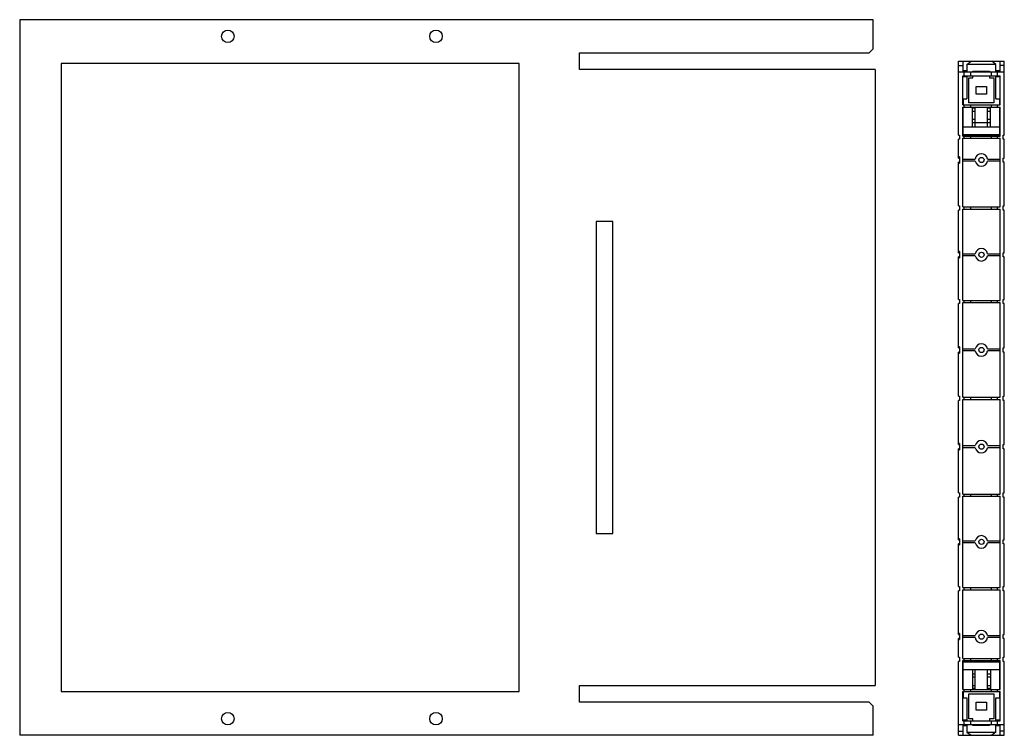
# Model space of a CAD drawing. Header units: millimetres. Extents: x 242 to 1862, y 866 to 2045.
# Tile 5 of 9: x 909 to 1382, y 1701 to 2045. Entities that reach past the tile are written whole.
import ezdxf

# ---------------------------------------------------------------- set-up
doc = ezdxf.new("R2010")
doc.units = ezdxf.units.MM
doc.header["$LTSCALE"] = 188.785996
doc.layers.get('0').update_dxf_attribs({"linetype": 'CONTINUOUS'})

msp = doc.modelspace()

# ---------------------------------------------------------------- linework, layer by layer
at = {"color": 7, "linetype": 'Continuous'}
for p, q in [((909.25, 2044.66), (909.25, 1700.66)), ((1319.25, 2044.66), (909.25, 2044.66)), ((1319.25, 2030.66), (1319.25, 2044.66)), ((1317.25, 2028.66), (1319.25, 2030.66)), ((1178.25, 2020.66), (1178.25, 2028.66)), ((1178.25, 2028.66), (1317.25, 2028.66)), ((1360.25, 1989.16), (1360.25, 2024.66)), ((1360.25, 2024.66), (1382.25, 2024.66)), ((1362.25, 2024.66), (1362.25, 2019.66)), ((1364.25, 2023.16), (1366.25, 2024.66)), ((1378.25, 2023.16), (1376.25, 2024.66)), ((1380.25, 2019.66), (1380.25, 2024.66)), ((1382.25, 1989.16), (1382.25, 2024.66)), ((929.25, 2023.66), (929.25, 1721.66)), ((1149.25, 2023.66), (929.25, 2023.66)), ((1149.25, 1721.66), (1149.25, 2023.66)), ((1320.25, 2020.66), (1178.25, 2020.66)), ((1320.25, 2020.66), (1320.25, 1724.66)), ((1360.25, 2022.66), (1362.25, 2022.66)), ((1362.25, 2020.16), (1364.25, 2020.16)), ((1364.25, 2023.16), (1364.25, 2019.66)), ((1378.25, 2023.16), (1364.25, 2023.16)), ((1367.09, 2019.66), (1367.09, 2019.91)), ((1367.09, 2019.91), (1375.09, 2019.91)), ((1375.09, 2019.91), (1375.09, 2019.66)), ((1378.25, 2019.66), (1378.25, 2023.16)), ((1378.25, 2020.16), (1380.25, 2020.16)), ((1382.25, 2022.66), (1380.25, 2022.66)), ((1360.25, 2019.66), (1382.25, 2019.66)), ((1362.25, 2003.66), (1362.25, 2017.66)), ((1362.25, 2017.66), (1380.25, 2017.66)), ((1364.25, 2017.16), (1362.25, 2017.16)), ((1362.98, 2017.66), (1362.98, 2019.66)), ((1364.25, 2017.66), (1364.25, 2006.66)), ((1365.25, 2004.66), (1365.25, 2016.66)), ((1365.25, 2016.66), (1367.09, 2016.66)), ((1366.09, 2017.66), (1366.09, 2019.66)), ((1367.09, 2016.66), (1367.09, 2017.66)), ((1375.09, 2017.66), (1375.09, 2016.66)), ((1375.09, 2016.66), (1377.25, 2016.66)), ((1376.09, 2017.66), (1376.09, 2019.66)), ((1377.25, 2016.66), (1377.25, 2004.66)), ((1378.25, 2006.66), (1378.25, 2017.66)), ((1380.25, 2017.16), (1378.25, 2017.16)), ((1378.98, 2017.66), (1378.98, 2019.66)), ((1380.25, 2003.66), (1380.25, 2017.66)), ((1368.75, 2008.79), (1368.75, 2012.54)), ((1368.75, 2012.54), (1373.75, 2012.54)), ((1373.75, 2012.54), (1373.75, 2008.79)), ((1362.25, 2006.66), (1364.25, 2006.66)), ((1362.45, 2006.66), (1362.45, 2003.66)), ((1373.75, 2008.79), (1368.75, 2008.79)), ((1378.25, 2006.66), (1380.25, 2006.66)), ((1380.05, 2003.66), (1380.05, 2006.66)), ((1362.25, 2005.16), (1362.45, 2005.16)), ((1362.25, 2003.66), (1380.25, 2003.66)), ((1362.25, 1988.66), (1362.25, 2002.66)), ((1362.25, 2002.66), (1380.25, 2002.66)), ((1362.45, 2002.16), (1362.25, 2002.16)), ((1362.45, 1989.38), (1362.45, 2002.66)), ((1362.98, 2002.66), (1362.98, 2003.66)), ((1377.25, 2004.66), (1365.25, 2004.66)), ((1366.09, 2002.66), (1366.09, 2003.66)), ((1366.95, 1993.16), (1366.95, 2002.66)), ((1368.2, 2002.16), (1366.95, 2002.16)), ((1368.2, 1993.16), (1368.2, 2002.66)), ((1374.2, 1993.16), (1374.2, 2002.66)), ((1375.55, 2002.16), (1374.2, 2002.16)), ((1375.55, 1993.16), (1375.55, 2002.66)), ((1376.09, 2002.66), (1376.09, 2003.66)), ((1378.98, 2002.66), (1378.98, 2003.66)), ((1380.05, 2005.16), (1380.25, 2005.16)), ((1380.05, 1989.38), (1380.05, 2002.66)), ((1380.25, 2002.16), (1380.05, 2002.16)), ((1380.25, 1988.66), (1380.25, 2002.66)), ((1362.25, 2000.66), (1362.45, 2000.66)), ((1362.45, 1996.66), (1362.25, 1996.66)), ((1366.95, 2000.66), (1368.2, 2000.66)), ((1368.2, 1996.66), (1366.95, 1996.66)), ((1374.2, 2000.66), (1375.55, 2000.66)), ((1375.55, 1996.66), (1374.2, 1996.66)), ((1380.05, 2000.66), (1380.25, 2000.66)), ((1380.25, 1996.66), (1380.05, 1996.66)), ((1362.25, 1995.16), (1362.45, 1995.16)), ((1362.45, 1993.16), (1380.05, 1993.16)), ((1366.95, 1995.16), (1375.55, 1995.16)), ((1380.05, 1995.16), (1380.25, 1995.16)), ((1360.25, 1989.16), (1360.75, 1989.16)), ((1360.25, 1978.16), (1360.25, 1987.16)), ((1360.75, 1987.16), (1360.25, 1987.16)), ((1360.75, 1989.16), (1360.75, 1987.16)), ((1380.25, 1989.16), (1362.25, 1989.16)), ((1362.25, 1988.66), (1380.25, 1988.66)), ((1362.25, 1954.66), (1362.25, 1987.66)), ((1362.25, 1987.66), (1380.25, 1987.66)), ((1380.05, 1989.38), (1362.45, 1989.38)), ((1362.98, 1987.66), (1362.98, 1988.66)), ((1366.09, 1987.66), (1366.09, 1988.66)), ((1376.09, 1987.66), (1376.09, 1988.66)), ((1378.98, 1987.66), (1378.98, 1988.66)), ((1380.25, 1954.66), (1380.25, 1987.66)), ((1381.75, 1987.16), (1381.75, 1989.16)), ((1381.75, 1989.16), (1382.25, 1989.16)), ((1382.25, 1987.16), (1381.75, 1987.16)), ((1382.25, 1978.16), (1382.25, 1987.16)), ((1360.75, 1978.66), (1360.25, 1978.66)), ((1360.25, 1978.16), (1360.75, 1978.16)), ((1360.75, 1978.66), (1360.75, 1975.66)), ((1362.25, 1977.66), (1368.28, 1977.66)), ((1374.22, 1977.66), (1380.25, 1977.66)), ((1381.75, 1976.16), (1381.75, 1978.16)), ((1381.75, 1978.16), (1382.25, 1978.16)), ((1360.25, 1955.16), (1360.25, 1976.16)), ((1360.75, 1976.16), (1360.25, 1976.16)), ((1360.25, 1975.66), (1360.75, 1975.66)), ((1368.3, 1976.66), (1362.25, 1976.66)), ((1380.25, 1976.66), (1374.19, 1976.66)), ((1382.25, 1976.16), (1381.75, 1976.16)), ((1382.25, 1955.16), (1382.25, 1976.16)), ((1360.25, 1955.16), (1360.75, 1955.16)), ((1360.75, 1955.16), (1360.75, 1953.16)), ((1362.25, 1954.66), (1380.25, 1954.66)), ((1362.25, 1909.66), (1362.25, 1953.66)), ((1362.25, 1953.66), (1380.25, 1953.66)), ((1362.98, 1953.66), (1362.98, 1954.66)), ((1366.09, 1953.66), (1366.09, 1954.66)), ((1376.09, 1953.66), (1376.09, 1954.66)), ((1378.98, 1953.66), (1378.98, 1954.66)), ((1380.25, 1909.66), (1380.25, 1953.66)), ((1381.75, 1953.16), (1381.75, 1955.16)), ((1381.75, 1955.16), (1382.25, 1955.16)), ((1360.25, 1932.66), (1360.25, 1953.16)), ((1360.75, 1953.16), (1360.25, 1953.16)), ((1382.25, 1953.16), (1381.75, 1953.16)), ((1382.25, 1932.66), (1382.25, 1953.16)), ((1186.25, 1947.66), (1186.25, 1797.66)), ((1194.25, 1947.66), (1186.25, 1947.66)), ((1194.25, 1797.66), (1194.25, 1947.66)), ((1360.75, 1933.16), (1360.25, 1933.16)), ((1360.25, 1932.66), (1360.75, 1932.66)), ((1360.25, 1910.16), (1360.25, 1930.66)), ((1360.75, 1930.66), (1360.25, 1930.66)), ((1360.25, 1930.16), (1360.75, 1930.16)), ((1360.75, 1933.16), (1360.75, 1930.16)), ((1362.25, 1932.16), (1368.29, 1932.16)), ((1368.29, 1931.16), (1362.25, 1931.16)), ((1374.21, 1932.16), (1380.25, 1932.16)), ((1380.25, 1931.16), (1374.21, 1931.16)), ((1381.75, 1930.66), (1381.75, 1932.66)), ((1381.75, 1932.66), (1382.25, 1932.66)), ((1382.25, 1930.66), (1381.75, 1930.66)), ((1382.25, 1910.16), (1382.25, 1930.66)), ((1360.25, 1910.16), (1360.75, 1910.16)), ((1360.25, 1886.91), (1360.25, 1908.16)), ((1360.75, 1908.16), (1360.25, 1908.16)), ((1360.75, 1910.16), (1360.75, 1908.16)), ((1362.25, 1909.66), (1380.25, 1909.66)), ((1362.25, 1863.16), (1362.25, 1908.66)), ((1362.25, 1908.66), (1380.25, 1908.66)), ((1362.98, 1908.66), (1362.98, 1909.66)), ((1366.09, 1908.66), (1366.09, 1909.66)), ((1376.09, 1908.66), (1376.09, 1909.66)), ((1378.98, 1908.66), (1378.98, 1909.66)), ((1380.25, 1863.16), (1380.25, 1908.66)), ((1381.75, 1908.16), (1381.75, 1910.16)), ((1381.75, 1910.16), (1382.25, 1910.16)), ((1382.25, 1908.16), (1381.75, 1908.16)), ((1382.25, 1886.91), (1382.25, 1908.16)), ((1360.75, 1887.41), (1360.25, 1887.41)), ((1360.75, 1887.41), (1360.75, 1884.41)), ((1360.25, 1886.91), (1360.75, 1886.91)), ((1360.25, 1863.66), (1360.25, 1884.91)), ((1360.75, 1884.91), (1360.25, 1884.91)), ((1360.25, 1884.41), (1360.75, 1884.41)), ((1362.25, 1886.41), (1368.29, 1886.41)), ((1368.29, 1885.41), (1362.25, 1885.41)), ((1374.21, 1886.41), (1380.25, 1886.41)), ((1380.25, 1885.41), (1374.21, 1885.41)), ((1381.75, 1884.91), (1381.75, 1886.91)), ((1381.75, 1886.91), (1382.25, 1886.91)), ((1382.25, 1884.91), (1381.75, 1884.91)), ((1382.25, 1863.66), (1382.25, 1884.91)), ((1360.25, 1863.66), (1360.75, 1863.66)), ((1360.75, 1863.66), (1360.75, 1861.66)), ((1381.75, 1861.66), (1381.75, 1863.66)), ((1381.75, 1863.66), (1382.25, 1863.66)), ((1360.25, 1840.41), (1360.25, 1861.66)), ((1360.75, 1861.66), (1360.25, 1861.66)), ((1362.25, 1863.16), (1380.25, 1863.16)), ((1362.25, 1816.66), (1362.25, 1862.16)), ((1362.25, 1862.16), (1380.25, 1862.16)), ((1362.98, 1862.16), (1362.98, 1863.16)), ((1366.09, 1862.16), (1366.09, 1863.16)), ((1376.09, 1862.16), (1376.09, 1863.16)), ((1378.98, 1862.16), (1378.98, 1863.16)), ((1380.25, 1816.66), (1380.25, 1862.16)), ((1382.25, 1861.66), (1381.75, 1861.66)), ((1382.25, 1840.41), (1382.25, 1861.66)), ((1360.75, 1840.91), (1360.25, 1840.91)), ((1360.25, 1840.41), (1360.75, 1840.41)), ((1360.75, 1840.91), (1360.75, 1837.91)), ((1381.75, 1838.41), (1381.75, 1840.41)), ((1381.75, 1840.41), (1382.25, 1840.41)), ((1360.25, 1817.16), (1360.25, 1838.41)), ((1360.75, 1838.41), (1360.25, 1838.41)), ((1360.25, 1837.91), (1360.75, 1837.91)), ((1362.25, 1839.91), (1368.29, 1839.91)), ((1368.29, 1838.91), (1362.25, 1838.91)), ((1374.21, 1839.91), (1380.25, 1839.91)), ((1380.25, 1838.91), (1374.21, 1838.91)), ((1382.25, 1838.41), (1381.75, 1838.41)), ((1382.25, 1817.16), (1382.25, 1838.41)), ((1360.25, 1817.16), (1360.75, 1817.16)), ((1360.75, 1817.16), (1360.75, 1815.16)), ((1362.25, 1816.66), (1380.25, 1816.66)), ((1362.98, 1815.66), (1362.98, 1816.66)), ((1366.09, 1815.66), (1366.09, 1816.66)), ((1376.09, 1815.66), (1376.09, 1816.66)), ((1378.98, 1815.66), (1378.98, 1816.66)), ((1381.75, 1815.16), (1381.75, 1817.16)), ((1381.75, 1817.16), (1382.25, 1817.16)), ((1360.25, 1794.66), (1360.25, 1815.16)), ((1360.75, 1815.16), (1360.25, 1815.16)), ((1362.25, 1771.66), (1362.25, 1815.66)), ((1362.25, 1815.66), (1380.25, 1815.66)), ((1380.25, 1771.66), (1380.25, 1815.66)), ((1382.25, 1815.16), (1381.75, 1815.16)), ((1382.25, 1794.66), (1382.25, 1815.16)), ((1186.25, 1797.66), (1194.25, 1797.66)), ((1360.75, 1795.16), (1360.25, 1795.16)), ((1360.25, 1794.66), (1360.75, 1794.66)), ((1360.75, 1795.16), (1360.75, 1792.16)), ((1362.25, 1794.16), (1368.29, 1794.16)), ((1368.29, 1793.16), (1362.25, 1793.16)), ((1374.21, 1794.16), (1380.25, 1794.16)), ((1380.25, 1793.16), (1374.21, 1793.16)), ((1381.75, 1792.66), (1381.75, 1794.66)), ((1381.75, 1794.66), (1382.25, 1794.66)), ((1360.25, 1772.16), (1360.25, 1792.66)), ((1360.75, 1792.66), (1360.25, 1792.66)), ((1360.25, 1792.16), (1360.75, 1792.16)), ((1382.25, 1792.66), (1381.75, 1792.66)), ((1382.25, 1772.16), (1382.25, 1792.66)), ((1360.25, 1772.16), (1360.75, 1772.16)), ((1360.25, 1749.16), (1360.25, 1770.16)), ((1360.75, 1770.16), (1360.25, 1770.16)), ((1360.75, 1772.16), (1360.75, 1770.16)), ((1362.25, 1771.66), (1380.25, 1771.66)), ((1362.25, 1737.66), (1362.25, 1770.66)), ((1362.25, 1770.66), (1380.25, 1770.66)), ((1362.98, 1770.66), (1362.98, 1771.66)), ((1366.09, 1770.66), (1366.09, 1771.66)), ((1376.09, 1770.66), (1376.09, 1771.66)), ((1378.98, 1770.66), (1378.98, 1771.66)), ((1380.25, 1737.66), (1380.25, 1770.66)), ((1381.75, 1770.16), (1381.75, 1772.16)), ((1381.75, 1772.16), (1382.25, 1772.16)), ((1382.25, 1770.16), (1381.75, 1770.16)), ((1382.25, 1749.16), (1382.25, 1770.16)), ((1360.75, 1749.66), (1360.25, 1749.66)), ((1360.25, 1749.16), (1360.75, 1749.16)), ((1360.25, 1738.16), (1360.25, 1747.16)), ((1360.75, 1747.16), (1360.25, 1747.16)), ((1360.25, 1746.66), (1360.75, 1746.66)), ((1360.75, 1749.66), (1360.75, 1746.66)), ((1362.25, 1748.66), (1368.3, 1748.66)), ((1368.28, 1747.66), (1362.25, 1747.66)), ((1374.19, 1748.66), (1380.25, 1748.66)), ((1380.25, 1747.66), (1374.22, 1747.66)), ((1381.75, 1747.16), (1381.75, 1749.16)), ((1381.75, 1749.16), (1382.25, 1749.16)), ((1382.25, 1747.16), (1381.75, 1747.16)), ((1382.25, 1738.16), (1382.25, 1747.16)), ((1360.25, 1738.16), (1360.75, 1738.16)), ((1360.25, 1700.66), (1360.25, 1736.16)), ((1360.75, 1736.16), (1360.25, 1736.16)), ((1360.75, 1738.16), (1360.75, 1736.16)), ((1362.25, 1737.66), (1380.25, 1737.66)), ((1362.25, 1722.66), (1362.25, 1736.66)), ((1362.25, 1736.66), (1380.25, 1736.66)), ((1362.25, 1736.16), (1380.25, 1736.16)), ((1362.45, 1722.66), (1362.45, 1735.95)), ((1362.45, 1735.95), (1380.05, 1735.95)), ((1362.98, 1736.66), (1362.98, 1737.66)), ((1366.09, 1736.66), (1366.09, 1737.66)), ((1376.09, 1736.66), (1376.09, 1737.66)), ((1378.98, 1736.66), (1378.98, 1737.66)), ((1380.05, 1722.66), (1380.05, 1735.95)), ((1380.25, 1722.66), (1380.25, 1736.66)), ((1381.75, 1736.16), (1381.75, 1738.16)), ((1381.75, 1738.16), (1382.25, 1738.16)), ((1382.25, 1736.16), (1381.75, 1736.16)), ((1382.25, 1700.66), (1382.25, 1736.16)), ((1380.05, 1732.16), (1362.45, 1732.16)), ((1366.95, 1732.16), (1366.95, 1722.66)), ((1368.2, 1722.66), (1368.2, 1732.16)), ((1374.2, 1722.66), (1374.2, 1732.16)), ((1375.55, 1732.16), (1375.55, 1722.66)), ((1362.45, 1730.16), (1362.25, 1730.16)), ((1362.25, 1728.66), (1362.45, 1728.66)), ((1366.95, 1730.16), (1368.2, 1730.16)), ((1368.2, 1728.66), (1366.95, 1728.66)), ((1374.2, 1730.16), (1375.55, 1730.16)), ((1375.55, 1728.66), (1374.2, 1728.66)), ((1380.25, 1730.16), (1380.05, 1730.16)), ((1380.05, 1728.66), (1380.25, 1728.66)), ((1178.25, 1716.66), (1178.25, 1724.66)), ((1178.25, 1724.66), (1320.25, 1724.66)), ((1362.45, 1724.66), (1362.25, 1724.66)), ((1362.25, 1723.16), (1362.45, 1723.16)), ((1362.25, 1722.66), (1380.25, 1722.66)), ((1362.98, 1721.66), (1362.98, 1722.66)), ((1366.09, 1721.66), (1366.09, 1722.66)), ((1366.95, 1724.66), (1368.2, 1724.66)), ((1368.2, 1723.16), (1366.95, 1723.16)), ((1374.2, 1724.66), (1375.55, 1724.66)), ((1375.55, 1723.16), (1374.2, 1723.16)), ((1376.09, 1721.66), (1376.09, 1722.66)), ((1378.98, 1721.66), (1378.98, 1722.66)), ((1380.25, 1724.66), (1380.05, 1724.66)), ((1380.05, 1723.16), (1380.25, 1723.16)), ((929.25, 1721.66), (1149.25, 1721.66)), ((1362.25, 1721.66), (1380.25, 1721.66)), ((1362.25, 1707.66), (1362.25, 1721.66)), ((1362.45, 1720.16), (1362.25, 1720.16)), ((1362.25, 1718.66), (1364.25, 1718.66)), ((1362.45, 1721.66), (1362.45, 1718.66)), ((1364.25, 1718.66), (1364.25, 1707.66)), ((1365.25, 1720.66), (1377.25, 1720.66)), ((1365.25, 1708.66), (1365.25, 1720.66)), ((1377.25, 1720.66), (1377.25, 1708.66)), ((1378.25, 1718.66), (1380.25, 1718.66)), ((1378.25, 1707.66), (1378.25, 1718.66)), ((1380.05, 1718.66), (1380.05, 1721.66)), ((1380.25, 1720.16), (1380.05, 1720.16)), ((1380.25, 1707.66), (1380.25, 1721.66)), ((1317.25, 1716.66), (1178.25, 1716.66)), ((1319.25, 1714.66), (1317.25, 1716.66)), ((1319.25, 1700.66), (1319.25, 1714.66)), ((1368.75, 1716.54), (1373.75, 1716.54)), ((1368.75, 1712.79), (1368.75, 1716.54)), ((1373.75, 1712.79), (1368.75, 1712.79)), ((1373.75, 1716.54), (1373.75, 1712.79)), ((1362.25, 1708.16), (1364.25, 1708.16)), ((1362.25, 1707.66), (1380.25, 1707.66)), ((1362.98, 1705.66), (1362.98, 1707.66)), ((1367.09, 1708.66), (1365.25, 1708.66)), ((1366.09, 1705.66), (1366.09, 1707.66)), ((1367.09, 1707.66), (1367.09, 1708.66)), ((1377.25, 1708.66), (1375.09, 1708.66)), ((1375.09, 1708.66), (1375.09, 1707.66)), ((1376.09, 1705.66), (1376.09, 1707.66)), ((1378.25, 1708.16), (1380.25, 1708.16)), ((1378.98, 1705.66), (1378.98, 1707.66)), ((1382.25, 1705.66), (1360.25, 1705.66)), ((1362.25, 1705.66), (1362.25, 1700.66)), ((1364.25, 1705.16), (1362.25, 1705.16)), ((1364.25, 1705.66), (1364.25, 1702.16)), ((1367.09, 1705.41), (1367.09, 1705.66)), ((1375.09, 1705.41), (1367.09, 1705.41)), ((1375.09, 1705.66), (1375.09, 1705.41)), ((1378.25, 1702.16), (1378.25, 1705.66)), ((1380.25, 1705.16), (1378.25, 1705.16)), ((1380.25, 1700.66), (1380.25, 1705.66)), ((1319.25, 1700.66), (909.25, 1700.66)), ((1360.25, 1702.66), (1362.25, 1702.66)), ((1360.25, 1700.66), (1382.25, 1700.66)), ((1364.25, 1702.16), (1378.25, 1702.16)), ((1364.25, 1702.16), (1366.25, 1700.66)), ((1378.25, 1702.16), (1376.25, 1700.66)), ((1382.25, 1702.66), (1380.25, 1702.66))]:
    msp.add_line(p, q, dxfattribs=at)
for centre, radius in [((1009.25, 2036.66), 3), ((1109.25, 2036.66), 3), ((1371.25, 1977.24), 1.25), ((1371.25, 1931.66), 1.25), ((1371.25, 1885.91), 1.25), ((1371.25, 1839.41), 1.25), ((1371.25, 1793.66), 1.25), ((1371.25, 1748.09), 1.25), ((1009.25, 1708.66), 3), ((1109.25, 1708.66), 3)]:
    msp.add_circle(centre, radius, dxfattribs=at)
for centre, start, end in [((1371.25, 1977.24), 8.2132, 171.7868), ((1371.25, 1977.24), 190.9806, 349.0194), ((1371.25, 1931.66), 9.5974, 170.4059), ((1371.25, 1931.66), 189.5941, 350.4026), ((1371.25, 1885.91), 9.5974, 170.4059), ((1371.25, 1885.91), 189.5941, 350.4026), ((1371.25, 1839.41), 9.5941, 170.4026), ((1371.25, 1839.41), 189.5974, 350.4059), ((1371.25, 1793.66), 9.5941, 170.4026), ((1371.25, 1793.66), 189.5974, 350.4059), ((1371.25, 1748.09), 10.9806, 169.0194), ((1371.25, 1748.09), 188.2132, 351.7868)]:
    msp.add_arc(centre, 3, start, end, dxfattribs=at)

doc.saveas('drawing.dxf')
